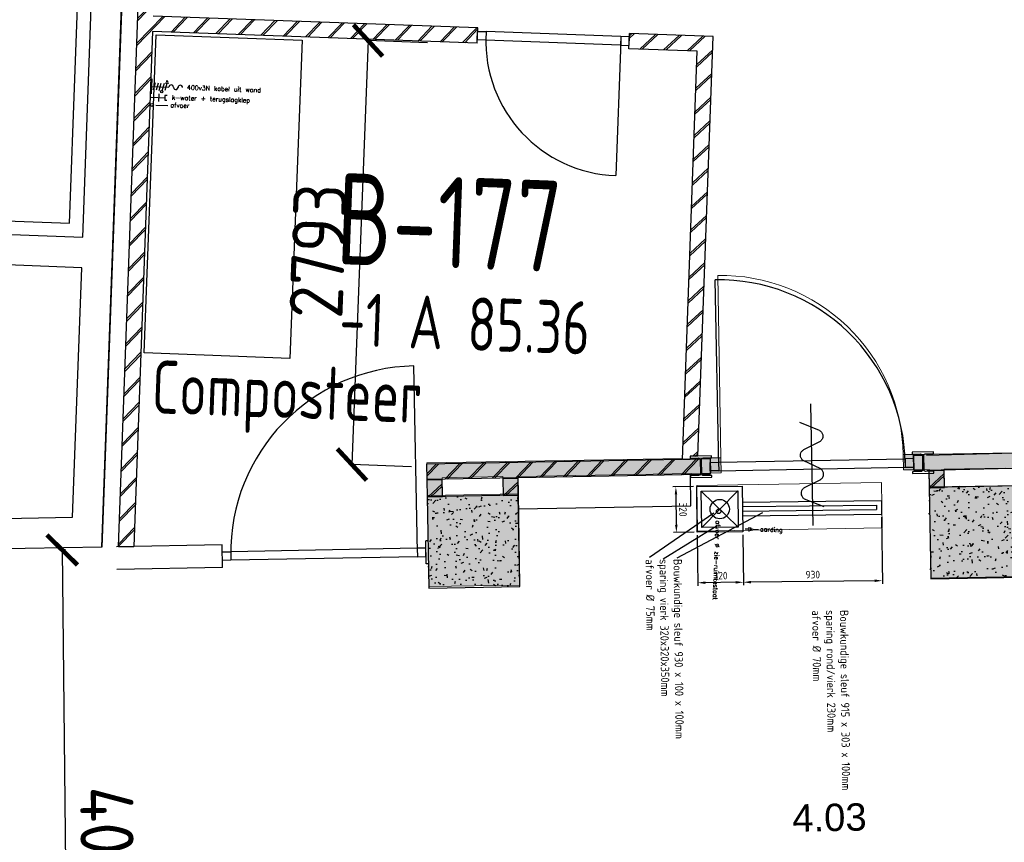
# Model space of a CAD drawing. Header units: millimetres. Extents: x 119024465 to 119292677, y 483022511 to 483148062.
# Tile 112 of 162: x 119202319 to 119208799, y 483051045 to 483056458. Entities that reach past the tile are written whole.
import ezdxf
from ezdxf.enums import TextEntityAlignment as Align

# ---------------------------------------------------------------- set-up
doc = ezdxf.new("R2010")
doc.units = ezdxf.units.MM
doc.header["$LTSCALE"] = 100
doc.linetypes.add('B0703', pattern=[468.7000036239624, 312.5, -156.2000036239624])
doc.layers.get('0').update_dxf_attribs({"linetype": 'CONTINUOUS'})
doc.layers.get('Defpoints').update_dxf_attribs({"linetype": 'CONTINUOUS'})
doc.layers.add('(22) Binnenwanden', color=1, linetype='CONTINUOUS', lineweight=0)
for name, color, linetype in [('01---0-_MAATVOERING', 1, 'CONTINUOUS'), ('04---0-_5MMTEKST', 4, 'CONTINUOUS'), ('12', 4, 'CONTINUOUS'), ('200', 2, 'CONTINUOUS'), ('200-3D', 1, 'CONTINUOUS'), ('204', 1, 'CONTINUOUS'), ('22 Binnenwanden', 7, 'CONTINUOUS'), ('22 Binnenwanden Deuren', 7, 'CONTINUOUS'), ('22 Binnenwanden Doorsnede-arcering', 7, 'CONTINUOUS'), ('28 Hoofddraagconstrunctie.CONSTRUCTEUR', 7, 'CONTINUOUS'), ('28 Hoofddraagconstrunctie.CONSTRUCTEUR Doorsnede-arcering', 7, 'CONTINUOUS'), ('2D_PLAN', 7, 'CONTINUOUS'), ('650', 7, 'CONTINUOUS'), ('AL22----', 2, 'CONTINUOUS'), ('AL22----_ARC', 8, 'CONTINUOUS'), ('AL28----', 4, 'CONTINUOUS'), ('AL28----_ARC', 8, 'CONTINUOUS'), ('AL32----', 6, 'CONTINUOUS'), ('AL66----', 11, 'CONTINUOUS'), ('APPARAAT', 3, 'CONTINUOUS'), ('BEMATING', 7, 'CONTINUOUS'), ('BT00----_HOTELNRS', 3, 'CONTINUOUS'), ('BT00----_RUIMTENRS', 7, 'CONTINUOUS'), ('BT00----_TEKST', 1, 'CONTINUOUS'), ('fdstp techniek', 254, 'CONTINUOUS'), ('INS', 7, 'CONTINUOUS'), ('New_0', 7, 'CONTINUOUS'), ('New_82 Losse inrichting.LOSSE INRICHTING', 7, 'CONTINUOUS'), ('Overlap', 8, 'CONTINUOUS')]:
    doc.layers.add(name, color=color, linetype=linetype)
doc.styles.add('fdstp-1-30', font='txt.shx', dxfattribs={"height": 30, "bigfont": 'gbcbig.shx'})
doc.styles.add('GENERATED_STYLE_1', font='arial.ttf')
doc.styles.get("Standard").update_dxf_attribs({"font": 'ISOCP.SHX'})
doc.dimstyles.new('GB-HOME', dxfattribs={"dimscale": 20, "dimtxt": 2.5, "dimasz": 2.5, "dimexe": 1, "dimexo": 1, "dimgap": 1, "dimtad": 1, "dimdec": 0, "dimzin": 0, "dimdsep": 46, "dimtxsty": 'Standard', "dimcen": 0.09, "dimadec": 0, "dimazin": 0, "dimtfac": 1, "dimtdec": 0, "dimtofl": 0, "dimtmove": 0, "dimatfit": 3, "dimfxl": 1, "dimtolj": 1, "dimtzin": 0, "dimarcsym": 0})
doc.dimstyles.new('PS 1-100', dxfattribs={"dimtxt": 350, "dimasz": 200, "dimexe": 1, "dimexo": 1, "dimgap": 100, "dimtad": 1, "dimdec": 0, "dimzin": 12, "dimdsep": 46, "dimtxsty": 'Standard', "dimblk": 'ARCHTICK', "dimcen": 0.09, "dimclrt": 2, "dimadec": 0, "dimazin": 0, "dimtfac": 1, "dimtdec": 0, "dimtofl": 0, "dimtmove": 0, "dimatfit": 3, "dimfxl": 1, "dimtolj": 1, "dimtzin": 0, "dimarcsym": 0})
pattern_1 = [(42.91200747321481, (119153097.5669324, 483019764.0029071), (-74.89618102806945, 80.56402464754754), []), (42.91200747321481, (119153098.1134465, 483019778.9929479), (-74.89618102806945, 80.56402464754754), [])]

# ---------------------------------------------------------------- blocks, each defined once
blk = doc.blocks.new('600x600')
at = {"layer": 'AL28----_ARC'}
h = blk.add_hatch(dxfattribs=at)
h.set_pattern_fill('AR-CONC', color=256, style=0)
h.set_pattern_definition([(49.99999999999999, (-54450.71053606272, -52812.25792324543), (182.184668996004, -15.93908553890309), [19.05, -209.55]), (355, (-54450.71053606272, -52812.25792324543), (-35.24282597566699, 191.05664288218), [15.24, -167.64]), (100.451, (-54435.52853606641, -52813.58617329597), (146.9425016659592, 175.1166878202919), [16.19, -178.09]), (46.18420000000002, (-54450.71053606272, -52761.45792329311), (271.0790408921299, -42.04232793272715), [28.57499999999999, -314.3249999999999]), (96.63559999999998, (-54428.12063606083, -52764.96142327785), (237.4042344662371, 247.4255558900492), [24.28499999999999, -267.1349999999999]), (351.1840000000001, (-54450.71053606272, -52761.45792329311), (237.4046058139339, 247.4251178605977), [22.86, -251.46]), (21, (-54425.31053607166, -52774.15792328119), (151.6148798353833, -102.2655185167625), [19.05, -209.55]), (326.0000000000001, (-54425.31053607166, -52774.15792328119), (61.80202834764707, 184.1879661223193), [15.24, -167.64]), (71.4514, (-54412.67603605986, -52782.68002325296), (213.4164907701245, 81.92285771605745), [16.19, -178.09]), (37.50000000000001, (-54450.71053606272, -52812.25792324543), (3.088603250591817, 84.55503887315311), [0, -165.608, 0, -170.18, 0, -168.275]), (7.499999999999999, (-54450.71053606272, -52812.25792324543), (66.81966251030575, 100.1805748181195), [0, -97.02799999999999, 0, -161.798, 0, -64.135]), (327.5, (-54507.35253606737, -52812.25792324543), (135.5905951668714, -5.728743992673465), [0, -63.5, 0, -198.12, 0, -262.89]), (317.5, (-54532.75253605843, -52812.25792324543), (148.129181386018, 25.42649103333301), [0, -82.55, 0, -131.572, 0, -186.69])])
h.paths.add_polyline_path([(-300, -300), (300, -300), (300, 300), (-300, 300)])
at = {"layer": 'AL28----'}
blk.add_lwpolyline([(-300, -300), (300, -300), (300, 300), (-300, 300)], close=True, dxfattribs=at)
blk = doc.blocks.new('114-31a')
at = {"color": 0, "linetype": 'Continuous'}
for p, q in [((0, 400), (0, -400)), ((-75.22076380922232, 278.9749930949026), (52.90113954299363, 224.7435648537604)), ((-53.78419477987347, 99.46940438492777), (53.34266716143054, 150.8047560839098)), ((-53.34266716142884, 25.53059561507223), (53.34266716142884, -25.53059561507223)), ((-53.34266716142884, -150.2564351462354), (52.9011395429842, -99.46940438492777)), ((-53.78419477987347, -224.195243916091), (74.77923619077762, -278.9116318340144))]:
    blk.add_line(p, q, dxfattribs=at)
for points in [[(74.77923619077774, 187.6370802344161, 0.1085803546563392), (71.06170708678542, 204.5540473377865, 0.1021137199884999), (60.13457525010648, 219.3489430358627, 0.04519307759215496), (52.9011395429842, 224.7435648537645, 0.02457701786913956)], [(53.34266716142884, 150.804756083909, 0.04259042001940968), (60.13457525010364, 155.9252174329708, 0.1021137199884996), (71.06170708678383, 170.720113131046, 0.1085803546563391), (74.77923619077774, 187.6370802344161, 0.1085803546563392)], [(-53.78419477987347, 99.46940438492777, 0.04259042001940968), (-60.57610286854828, 94.34894303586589, 0.1021137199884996), (-71.50323470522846, 79.55404733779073, 0.1085803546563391), (-75.22076380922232, 62.63708023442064, 0.1085803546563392)], [(-75.22076380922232, 62.63708023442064, 0.1085803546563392), (-71.50323470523, 45.7201131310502, 0.1021137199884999), (-60.57610286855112, 30.92521743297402, 0.04519307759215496), (-53.34266716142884, 25.53059561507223, 0.02457701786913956)], [(74.77923619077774, -62.36291976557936, -0.1085803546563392), (71.06170708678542, -79.2798868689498, -0.1021137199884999), (60.13457525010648, -94.07478256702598, -0.04519307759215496), (52.9011395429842, -99.46940438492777, -0.02457701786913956)], [(53.34266716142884, -25.53059561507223, -0.04259042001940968), (60.13457525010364, -30.65105696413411, -0.1021137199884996), (71.06170708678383, -45.44595266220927, -0.1085803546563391), (74.77923619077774, -62.36291976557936, -0.1085803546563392)], [(-75.22076380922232, -187.3629197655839, -0.1085803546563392), (-71.50323470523, -170.4459526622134, -0.1021137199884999), (-60.57610286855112, -155.6510569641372, -0.04519307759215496), (-53.34266716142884, -150.2564351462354, -0.02457701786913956)], [(-53.78419477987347, -224.195243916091, -0.04259042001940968), (-60.57610286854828, -219.0747825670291, -0.1021137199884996), (-71.50323470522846, -204.279886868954, -0.1085803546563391), (-75.22076380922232, -187.3629197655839, -0.1085803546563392)]]:
    blk.add_lwpolyline(points, format="xyb", dxfattribs=at)
blk = doc.blocks.new('_ArchTick')
at = {"color": 0, "linetype": 'ByBlock', "const_width": 0.15}
blk.add_lwpolyline([(-0.5, -0.5), (0.5, 0.5)], dxfattribs=at)
blk = doc.blocks.new('*D393')
at = {"layer": 'AL66----', "color": 0, "lineweight": -2, "transparency": 16777216}
for p, q in [((119202619.3310877, 483052968.5987726), (119202597.7165089, 483052968.3745139)), ((119202598.7164551, 483052968.3848887), (119202640.2156098, 483048968.600167)), ((119202660.8302425, 483048968.814051), (119202639.2156636, 483048968.5897923))]:
    blk.add_line(p, q, dxfattribs=at)
at = {"layer": 'Defpoints', "color": 0, "transparency": 16777216}
for p in [(119202620.3310339, 483052968.6091474), (119202640.2156098, 483048968.600167), (119202661.8301887, 483048968.8244258)]:
    blk.add_point(p, dxfattribs=at)
at = {"layer": 'AL66----', "color": 0, "lineweight": -2, "transparency": 16777216, "xscale": 200, "yscale": 200, "zscale": 200}
for p, rotation in [((119202598.7164551, 483052968.3848887), 90.59444226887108), ((119202640.2156098, 483048968.600167), 270.5944422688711)]:
    blk.add_blockref('_ArchTick', p, dxfattribs=dict(at, rotation=rotation))
at = {"layer": 'AL66----', "color": 2, "transparency": 16777216, "insert": (119202894.4512321, 483050971.3455948), "char_height": 350, "attachment_point": 5, "rotation": 270.5944422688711}
blk.add_mtext('\\A1;4000', dxfattribs=at)
blk = doc.blocks.new('*D394')
at = {"layer": 'Defpoints', "color": 0, "transparency": 16777216}
for p in [(119205004.5512654, 483056306.2323112), (119204505.6232881, 483053530.2599884), (119204898.6974221, 483053515.3512885)]:
    blk.add_point(p, dxfattribs=at)
at = {"layer": 'Overlap', "color": 0, "lineweight": -2, "transparency": 16777216}
for p, q in [((119204611.4771313, 483056321.1410111), (119204505.6232882, 483053530.2599883)), ((119205003.551984, 483056306.2702124), (119204610.4778498, 483056321.1789123)), ((119204897.6981407, 483053515.3891896), (119204504.6240067, 483053530.2978895))]:
    blk.add_line(p, q, dxfattribs=at)
at = {"layer": 'Overlap', "color": 0, "lineweight": -2, "transparency": 16777216, "xscale": 200, "yscale": 200, "zscale": 200}
for p, rotation in [((119204611.4771313, 483056321.1410111), 87.82789999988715), ((119204505.6232882, 483053530.2599883), 267.8278999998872)]:
    blk.add_blockref('_ArchTick', p, dxfattribs=dict(at, rotation=rotation))
at = {"layer": 'Overlap', "color": 2, "transparency": 16777216, "insert": (119204283.7133758, 483054936.1246399), "char_height": 350, "attachment_point": 5, "rotation": 87.82789999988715}
blk.add_mtext('\\A1;2793', dxfattribs=at)
blk = doc.blocks.new('*D267')
at = {"color": 0, "linetype": 'ByBlock', "transparency": 16777216}
for p, q in [((-33173.45750843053, 88621.70474249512), (-32735.62501809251, 88621.70474249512)), ((-32755.62501809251, 88571.70474249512), (-32755.62501809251, 87757.03496323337)), ((-33068.45750843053, 87707.03496323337), (-32735.62501809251, 87707.03496323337))]:
    blk.add_line(p, q, dxfattribs=at)
for points in [[(-32763.95835142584, 88571.70474249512), (-32747.29168475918, 88571.70474249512), (-32755.62501809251, 88621.70474249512)], [(-32763.95835142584, 87757.03496323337), (-32747.29168475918, 87757.03496323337), (-32755.62501809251, 87707.03496323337)]]:
    blk.add_solid(points, dxfattribs=at)
at = {"layer": 'Defpoints', "color": 0, "linetype": 'ByBlock', "transparency": 16777216}
for p in [(-33193.45750843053, 88621.70474249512), (-33088.45750843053, 87707.03496323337), (-32755.62501809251, 87707.03496323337)]:
    blk.add_point(p, dxfattribs=at)
at = {"color": 0, "linetype": 'ByBlock', "transparency": 16777216, "insert": (-32800.62501809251, 88164.36985286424), "char_height": 50, "attachment_point": 5, "rotation": 90}
blk.add_mtext('\\A1;930', dxfattribs=at)
blk = doc.blocks.new('*D266')
at = {"color": 0, "linetype": 'ByBlock', "transparency": 16777216}
for p, q in [((-33068.45750843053, 87707.03496323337), (-32735.62501809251, 87707.03496323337)), ((-32755.62501809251, 87657.03496323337), (-32755.62501809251, 87457.03496323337)), ((-33068.45750843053, 87407.03496323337), (-32735.62501809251, 87407.03496323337))]:
    blk.add_line(p, q, dxfattribs=at)
for points in [[(-32763.95835142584, 87657.03496323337), (-32747.29168475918, 87657.03496323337), (-32755.62501809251, 87707.03496323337)], [(-32763.95835142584, 87457.03496323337), (-32747.29168475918, 87457.03496323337), (-32755.62501809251, 87407.03496323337)]]:
    blk.add_solid(points, dxfattribs=at)
at = {"layer": 'Defpoints', "color": 0, "linetype": 'ByBlock', "transparency": 16777216}
for p in [(-33088.45750843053, 87707.03496323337), (-33088.45750843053, 87407.03496323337), (-32755.62501809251, 87407.03496323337)]:
    blk.add_point(p, dxfattribs=at)
at = {"color": 0, "linetype": 'ByBlock', "transparency": 16777216, "insert": (-32800.62501809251, 87557.03496323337), "char_height": 50, "attachment_point": 5, "rotation": 90}
blk.add_mtext('\\A1;320', dxfattribs=at)
blk = doc.blocks.new('*D265')
at = {"color": 0, "linetype": 'ByBlock', "transparency": 16777216}
for p, q in [((-33388.45750843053, 87387.03496323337), (-33388.45750843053, 87249.93940262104)), ((-33088.45750843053, 87387.03496323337), (-33088.45750843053, 87249.93940262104)), ((-33338.45750843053, 87269.93940262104), (-33138.45750843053, 87269.93940262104))]:
    blk.add_line(p, q, dxfattribs=at)
for points in [[(-33338.45750843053, 87278.27273595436), (-33338.45750843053, 87261.6060692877), (-33388.45750843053, 87269.93940262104)], [(-33138.45750843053, 87278.27273595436), (-33138.45750843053, 87261.6060692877), (-33088.45750843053, 87269.93940262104)]]:
    blk.add_solid(points, dxfattribs=at)
at = {"layer": 'Defpoints', "color": 0, "linetype": 'ByBlock', "transparency": 16777216}
for p in [(-33388.45750843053, 87407.03496323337), (-33088.45750843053, 87407.03496323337), (-33088.45750843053, 87269.93940262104)]:
    blk.add_point(p, dxfattribs=at)
at = {"color": 0, "linetype": 'ByBlock', "transparency": 16777216, "insert": (-33238.45750843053, 87314.93940262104), "char_height": 50, "attachment_point": 5}
blk.add_mtext('\\A1;320', dxfattribs=at)
blk = doc.blocks.new('afvoer L')
at = {"layer": '04---0-_5MMTEKST'}
blk.add_circle((4.488281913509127, -0.5936066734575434), 14.97282173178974, dxfattribs=at)
at = {"layer": 'fdstp techniek', "insert": (64.94157704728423, 13.66231782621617), "char_height": 30, "width": 765.6264056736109, "attachment_point": 1, "style": 'fdstp-1-30'}
blk.add_mtext('afvoer %%C zie-ruimtestaat', dxfattribs=at)
blk = doc.blocks.new('aarding L')
at = {"layer": 'fdstp techniek'}
blk.add_line((51.15672099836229, 0), (86.21921941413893, 0), dxfattribs=at)
at = {"layer": 'INS'}
for p, q in [((-1.129769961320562, 0.6847107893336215), (23.82493292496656, 0.6847107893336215)), ((23.82493292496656, 12.7573308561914), (23.82493292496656, -15.8323133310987)), ((33.80681407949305, 11.43869313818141), (33.80681407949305, -10.06927155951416)), ((43.78869523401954, 5.675651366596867), (43.78869523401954, -4.306229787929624))]:
    blk.add_line(p, q, dxfattribs=at)
at = {"layer": 'fdstp techniek', "insert": (96.88371847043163, 17.38562800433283), "char_height": 30, "width": 297.363810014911, "attachment_point": 1, "style": 'fdstp-1-30'}
blk.add_mtext('aarding', dxfattribs=at)
blk = doc.blocks.new('steamer L')
at = {"layer": '01---0-_MAATVOERING'}
blk.add_line((0.9724270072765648, 103.658754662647), (0.9724270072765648, 3.839943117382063), dxfattribs=at)
at = {"layer": '04---0-_5MMTEKST'}
for p, q in [((0.9724270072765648, 53.57242688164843), (115.7640602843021, 53.57242688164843)), ((1.424663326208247, -18.27454600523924), (91.26159371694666, -18.27454600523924))]:
    blk.add_line(p, q, dxfattribs=at)
for points in [[(51.3340690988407, 6.680156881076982), (51.3340690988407, -43.22924889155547)], [(106.2344154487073, -3.301724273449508), (91.26159371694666, -3.301724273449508), (91.26159371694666, -33.24736773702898), (106.2344154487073, -33.24736773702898)]]:
    blk.add_lwpolyline(points, dxfattribs=at)
blk.add_circle((7.805270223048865, -67.7346349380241), 9.98188115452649, dxfattribs=at)
at = {"layer": 'fdstp techniek'}
blk.add_line((33.32331088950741, -67.96115304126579), (112.6230371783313, -67.96115304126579), dxfattribs=at)
at = {"layer": 'INS'}
for p, q in [((24.89947139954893, 77.67681888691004), (11.98196665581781, 29.46803487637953)), ((44.86323370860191, 77.67681888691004), (31.9457289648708, 29.46803487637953)), ((51.90949127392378, 29.46803487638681), (64.82699601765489, 77.67681888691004)), ((71.87325358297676, 29.46803487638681), (84.79075832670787, 77.67681888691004)), ((102.2590503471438, 77.67681888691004), (89.34154560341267, 29.46803487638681)), ((114.7811934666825, 77.67681888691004), (89.73690722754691, 77.67681888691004)), ((109.0181516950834, 87.65870004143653), (95.499948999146, 87.65870004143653)), ((105.6386010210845, 93.83258704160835), (98.87949967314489, 93.83258704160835))]:
    blk.add_line(p, q, dxfattribs=at)
blk.add_circle((69.93562787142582, 22.23671727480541), 7.486410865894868, dxfattribs=at)
at = {"layer": 'INS', "color": 4}
for centre, start, end in [((130.7368820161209, 53.57242688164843), 0, 180), ((190.6281689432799, 53.57242688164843), 0, 180), ((160.6825254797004, 53.57242688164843), 180, 0)]:
    blk.add_arc(centre, 14.97282173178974, start, end, dxfattribs=at)
at = {"layer": 'fdstp techniek', "char_height": 30, "attachment_point": 1, "style": 'fdstp-1-30'}
for s, insert, width in [('400v3N kabel uit wand', (234.4339400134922, 71.05126893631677), 590.2514600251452), ('k-water + terugslagklep', (137.9662200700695, 1.479710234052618), 684.2666175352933), ('afvoer', (130.6085327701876, -49.17128928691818), 366.2502104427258)]:
    blk.add_mtext(s, dxfattribs=dict(at, insert=insert, width=width))
blk = doc.blocks.new('Kubus 23[12]_1', base_point=(-31226.62852388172, 30981.02567475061))
at = {"layer": 'New_82 Losse inrichting.LOSSE INRICHTING', "color": 2, "linetype": 'B0703', "lineweight": 0, "flags": 128}
blk.add_lwpolyline([(-30030.3944255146, 31347.18008651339), (-31243.08099944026, 31280.57419510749), (-31226.62852388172, 30981.02567475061), (-30013.94194995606, 31047.63156615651)], close=True, dxfattribs=at)
blk = doc.blocks.new('D1 24[7]_1')
at = {"layer": '22 Binnenwanden Doorsnede-arcering', "linetype": 'Continuous', "lineweight": 0, "true_color": 0x000000}
for points in [[(-29821.48437567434, 31438.61928590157), (-29826.96853419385, 31538.4687926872), (-29893.86770374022, 31534.79440647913), (-29888.38354522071, 31434.9448996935)], [(-31158.9609547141, 31465.31011803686), (-31153.47679619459, 31365.46061125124), (-31086.57762664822, 31369.13499745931), (-31092.06178516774, 31468.98450424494)]]:
    blk.add_hatch(color=18, dxfattribs=at).paths.add_polyline_path(points)
at = {"layer": '22 Binnenwanden Deuren', "color": 1, "linetype": 'Continuous', "lineweight": 0}
for p, q in [((-31092.06178516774, 31468.98450424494), (-31157.87168740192, 32667.17858567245)), ((-29893.86770374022, 31534.79440647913), (-29826.96853419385, 31538.4687926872)), ((-29888.38354522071, 31434.9448996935), (-29893.86770374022, 31534.79440647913)), ((-29826.96853419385, 31538.4687926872), (-29821.48437567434, 31438.61928590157)), ((-31158.9609547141, 31465.31011803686), (-31092.06178516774, 31468.98450424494)), ((-31153.47679619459, 31365.46061125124), (-31158.9609547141, 31465.31011803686)), ((-31092.06178516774, 31468.98450424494), (-31086.57762664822, 31369.13499745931)), ((-29821.48437567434, 31438.61928590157), (-29888.38354522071, 31434.9448996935)), ((-31086.57762664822, 31369.13499745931), (-31153.47679619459, 31365.46061125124))]:
    blk.add_line(p, q, dxfattribs=at)
at = {"layer": '22 Binnenwanden Deuren', "color": 2, "linetype": 'Continuous', "lineweight": 0}
for p, q in [((-29821.48437567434, 31438.61928590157), (-29826.96853419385, 31538.4687926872)), ((-29821.48437567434, 31438.61928590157), (-29826.96853419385, 31538.4687926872)), ((-31153.47679619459, 31365.46061125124), (-31158.9609547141, 31465.31011803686)), ((-31153.47679619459, 31365.46061125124), (-31158.9609547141, 31465.31011803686))]:
    blk.add_line(p, q, dxfattribs=at)
at = {"layer": '22 Binnenwanden Deuren', "color": 9, "linetype": 'Continuous', "lineweight": 0}
blk.add_arc((-31092.06178516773, 31468.98450424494), 1199.999999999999, 3.143768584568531, 93.14376858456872, dxfattribs=at)
blk = doc.blocks.new('Wall_8_1', base_point=(-33025.14823639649, 31362.81119531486))
at = {"layer": '22 Binnenwanden Doorsnede-arcering', "linetype": 'Continuous', "lineweight": 0, "true_color": 0x738ac1}
for points in [[(-27867.20105092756, 31646.10752180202), (-29826.96854796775, 31538.46875783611), (-29821.4843742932, 31438.61926647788), (-27861.71695270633, 31546.25803044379)], [(-32925.29872960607, 31368.29533840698), (-32919.81463138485, 31268.44584704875), (-31153.47677613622, 31365.46063261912), (-31158.96094981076, 31465.31012397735)], [(-33025.14823639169, 31362.81119523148), (-32919.81457109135, 31268.44584704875), (-32925.29872965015, 31368.29535379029)], [(-32919.81457109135, 31268.44584708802), (-33025.14823639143, 31362.81119527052), (-33019.66407783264, 31262.96168852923)]]:
    blk.add_hatch(color=163, dxfattribs=at).paths.add_polyline_path(points)
at = {"layer": '22 Binnenwanden', "color": 2, "linetype": 'Continuous', "lineweight": 0}
for p, q in [((-29821.48437567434, 31438.61928590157), (-29826.96853419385, 31538.4687926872)), ((-31153.47679619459, 31365.46061125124), (-31158.9609547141, 31465.31011803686))]:
    blk.add_line(p, q, dxfattribs=at)
at = {"layer": '22 Binnenwanden', "color": 2, "linetype": 'Continuous', "lineweight": 0, "flags": 128}
for points in [[(-27867.20109173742, 31646.10753484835), (-29826.96851696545, 31538.46879363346)], [(-31343.57969946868, 31455.17007333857), (-33025.14823639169, 31362.81119531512)], [(-31158.96091919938, 31465.31011998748), (-31243.57969946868, 31460.66249758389)], [(-29821.48440590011, 31438.61928424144), (-29719.63787867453, 31444.21312759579)], [(-29619.7883718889, 31449.6972861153), (-29220.39034466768, 31471.63392019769)], [(-32420.56703712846, 31295.86663964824), (-31153.47683362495, 31365.4606091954)], [(-33025.14823639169, 31362.81119531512), (-33019.66407787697, 31262.96168852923)], [(-32919.81457109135, 31268.44584704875), (-32520.41654391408, 31290.38248112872)]]:
    blk.add_lwpolyline(points, dxfattribs=at)
at = {"layer": '22 Binnenwanden Deuren', "color": 9, "linetype": 'Continuous', "lineweight": 0}
blk.add_blockref('D1 24[7]_1', (0, 0), dxfattribs=at)
blk = doc.blocks.new('Wall_12_1', base_point=(-29713.33109637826, 31329.38619481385))
at = {"layer": '22 Binnenwanden Doorsnede-arcering', "linetype": 'Continuous', "lineweight": 0, "true_color": 0x738ac1}
blk.add_hatch(color=163, dxfattribs=at).paths.add_polyline_path([(-29613.48158959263, 31334.87035333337), (-29619.7883718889, 31449.6972861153), (-29719.63787867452, 31444.21312759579), (-29713.33109637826, 31329.38619481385)])
at = {"layer": '22 Binnenwanden', "color": 2, "linetype": 'Continuous', "lineweight": 0, "flags": 128}
for points in [[(-29719.63787867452, 31444.21312759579), (-29713.33109637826, 31329.38619481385)], [(-29613.48158959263, 31334.87035333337), (-29619.7883718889, 31449.6972861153)], [(-29713.33109637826, 31329.38619481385), (-29613.48158959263, 31334.87035333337)]]:
    blk.add_lwpolyline(points, dxfattribs=at)
blk = doc.blocks.new('Wall_13_1', base_point=(-32514.10976161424, 31175.55554828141))
at = {"layer": '22 Binnenwanden Doorsnede-arcering', "linetype": 'Continuous', "lineweight": 0, "true_color": 0x738ac1}
blk.add_hatch(color=163, dxfattribs=at).paths.add_polyline_path([(-32414.26025482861, 31181.03970680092), (-32420.56703712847, 31295.86663964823), (-32520.41654391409, 31290.38248112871), (-32514.10976161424, 31175.55554828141)])
at = {"layer": '22 Binnenwanden', "color": 2, "linetype": 'Continuous', "lineweight": 0, "flags": 128}
for points in [[(-32520.41654391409, 31290.38248112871), (-32514.10976161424, 31175.55554828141)], [(-32414.26025482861, 31181.03970680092), (-32420.56703712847, 31295.86663964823)], [(-32514.10976161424, 31175.55554828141), (-32414.26025482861, 31181.03970680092)]]:
    blk.add_lwpolyline(points, dxfattribs=at)
blk = doc.blocks.new('Wall_14_1', base_point=(-33013.35729558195, 31148.13475566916))
at = {"layer": '22 Binnenwanden Doorsnede-arcering', "linetype": 'Continuous', "lineweight": 0, "true_color": 0x738ac1}
blk.add_hatch(color=163, dxfattribs=at).paths.add_polyline_path([(-33019.66407787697, 31262.96168852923), (-33013.35729558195, 31148.13475566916), (-32913.50778879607, 31153.61891418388), (-32919.81457109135, 31268.44584704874)])
at = {"layer": '22 Binnenwanden', "color": 2, "linetype": 'Continuous', "lineweight": 0, "flags": 128}
for points in [[(-33019.66407787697, 31262.96168852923), (-33013.35729558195, 31148.13475566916)], [(-32913.50778879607, 31153.61891418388), (-32919.81457109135, 31268.44584704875)], [(-32913.50778879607, 31153.61891418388), (-33013.35729558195, 31148.13475566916)]]:
    blk.add_lwpolyline(points, dxfattribs=at)
blk = doc.blocks.new('Column_1_1', base_point=(-32697.35629963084, 30865.03871091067))
at = {"layer": '28 Hoofddraagconstrunctie.CONSTRUCTEUR Doorsnede-arcering', "linetype": 'Continuous', "lineweight": 0, "true_color": 0x415994}
blk.add_hatch(color=165, dxfattribs=at).paths.add_polyline_path([(-32980.45234438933, 30549.03771495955), (-32381.35530367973, 30581.94266615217), (-32414.26025487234, 31181.03970686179), (-33013.35729558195, 31148.13475566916)])
at = {"layer": '28 Hoofddraagconstrunctie.CONSTRUCTEUR', "color": 3, "linetype": 'Continuous', "lineweight": 0, "flags": 128}
blk.add_lwpolyline([(-32980.45234438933, 30549.03771495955), (-32381.35530367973, 30581.94266615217), (-32414.26025487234, 31181.03970686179), (-33013.35729558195, 31148.13475566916)], close=True, dxfattribs=at)
blk = doc.blocks.new('Column_2_1', base_point=(-29397.33010042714, 31046.29015005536))
at = {"layer": '28 Hoofddraagconstrunctie.CONSTRUCTEUR Doorsnede-arcering', "linetype": 'Continuous', "lineweight": 0, "true_color": 0x415994}
blk.add_hatch(color=165, dxfattribs=at).paths.add_polyline_path([(-29680.42614518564, 30730.28915410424), (-29081.32910447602, 30763.19410529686), (-29114.23405566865, 31362.29114600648), (-29713.33109637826, 31329.38619481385)])
at = {"layer": '28 Hoofddraagconstrunctie.CONSTRUCTEUR', "color": 3, "linetype": 'Continuous', "lineweight": 0, "flags": 128}
blk.add_lwpolyline([(-29680.42614518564, 30730.28915410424), (-29081.32910447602, 30763.19410529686), (-29114.23405566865, 31362.29114600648), (-29713.33109637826, 31329.38619481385)], close=True, dxfattribs=at)
blk = doc.blocks.new('vloergootlang')
at = {"layer": '200', "linetype": 'Continuous'}
for p, q in [((-192.777848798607, 303.9561844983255), (-192.777848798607, 1218.625963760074)), ((-162.777848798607, 303.9561844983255), (-162.777848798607, 1185.796908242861)), ((-132.777848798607, 303.9561844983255), (-132.777848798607, 1185.796908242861)), ((-102.777848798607, 303.9561844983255), (-102.777848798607, 1218.625963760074)), ((-297.777848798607, 3.956184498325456), (-297.777848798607, 303.9561844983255)), ((-297.777848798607, 303.9561844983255), (2.22215120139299, 303.9561844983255)), ((2.22215120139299, 303.9561844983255), (2.22215120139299, 3.956184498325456)), ((2.22215120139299, 3.956184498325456), (-297.777848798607, 3.956184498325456))]:
    blk.add_line(p, q, dxfattribs=at)
at = {"layer": '204', "linetype": 'Continuous'}
for p, q in [((-267.777848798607, 33.95618449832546), (-267.777848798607, 273.9561844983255)), ((-267.777848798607, 33.95618449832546), (-27.77784879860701, 273.9561844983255)), ((-27.77784879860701, 33.95618449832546), (-267.777848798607, 273.9561844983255)), ((-267.777848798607, 273.9561844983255), (-27.77784879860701, 273.9561844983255)), ((-27.77784879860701, 273.9561844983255), (-27.77784879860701, 33.95618449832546)), ((-27.77784879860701, 33.95618449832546), (-267.777848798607, 33.95618449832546))]:
    blk.add_line(p, q, dxfattribs=at)
blk.add_circle((-147.777848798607, 153.9561844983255), 63.67861095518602, dxfattribs=at)
at = {"layer": 'APPARAAT', "linetype": 'Continuous'}
for p, q in [((-192.777848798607, 1218.625963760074), (-102.777848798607, 1218.625963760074)), ((-162.777848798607, 1185.796908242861), (-132.777848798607, 1185.796908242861))]:
    blk.add_line(p, q, dxfattribs=at)
at = {"layer": 'BEMATING', "linetype": 'Continuous'}
for p, q in [((170.109062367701, -128.8836816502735), (-123.3442110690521, 438.1427632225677)), ((174.9999209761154, -221.7585067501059), (-40.199175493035, 135.0768263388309)), ((162.7729940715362, -312.1895268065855), (-123.3442110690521, 115.5243961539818))]:
    blk.add_line(p, q, dxfattribs=at)
at = {"layer": 'BEMATING'}
for s, p in [('Bouwkundige sleuf 915 x 303 x 100mm', (525.2610833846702, 937.5511639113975)), ('sparing rond/vierk 230mm', (525.2610833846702, 845.8844972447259)), ('afvoer %%c 70mm', (525.2610833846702, 754.217830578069)), ('Bouwkundige sleuf 930 x 100 x 100mm', (176.8486523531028, -154.2919627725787)), ('sparing vierk 320x320x350mm', (176.8486523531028, -245.9586294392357)), ('afvoer %%c 75mm', (176.8486523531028, -337.6252961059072))]:
    blk.add_text(s, height=55, dxfattribs=at).set_placement(p)
at = {"layer": 'BEMATING', "linetype": 'Continuous'}
for base, p1, p2, text, picture, middle in [((335.0546415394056, 303.9561844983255), (-102.777848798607, 1218.625963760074), (2.22215120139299, 303.9561844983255), '930', '*D267', (290.0546415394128, 761.2910741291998)), ((335.0546415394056, 3.956184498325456), (2.22215120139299, 303.9561844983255), (2.22215120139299, 3.956184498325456), '320', '*D266', (290.0546415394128, 153.9561844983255))]:
    dim = blk.add_linear_dim(base=base, p1=p1, p2=p2, angle=90, text=text, dimstyle='GB-HOME', dxfattribs=at)
    dim.commit()
    dim.dimension.update_dxf_attribs({"geometry": picture, "text_midpoint": middle, "insert": (33090.67965963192, -87403.07877873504)})
dim = blk.add_linear_dim(base=(2.22215120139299, -133.1393761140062), p1=(-297.777848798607, 3.956184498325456), p2=(2.22215120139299, 3.956184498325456), text='320', dimstyle='GB-HOME', dxfattribs=at)
dim.commit()
dim.dimension.update_dxf_attribs({"geometry": '*D265', "text_midpoint": (-147.777848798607, -88.13937611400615), "insert": (33090.67965963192, -87403.07877873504)})

msp = doc.modelspace()

# ---------------------------------------------------------------- hatches: boundary and pattern name
at = {"layer": 'AL22----_ARC'}
h = msp.add_hatch(dxfattribs=at)
h.set_pattern_fill('SCHOON', color=256, scale=2, angle=-2.087992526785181, style=0, pattern_type=2)
h.set_pattern_definition([(46.05577605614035, (119195523.4718883, 483045741.9362601), (-79.2017261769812, 76.33535596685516), []), (46.05577605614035, (119195523.1955024, 483045756.9337136), (-79.2017261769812, 76.33535596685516), [])])
h.paths.add_polyline_path([(119202969.9926515, 483052990.5142736), (119203070.1266498, 483052992.3673232), (119203193.6909202, 483056381.5446151), (119205329.2720617, 483056303.6845614), (119205332.9154896, 483056403.6181666), (119203197.3343481, 483056481.4782202), (119203275.6680473, 483058630.0507303), (119202536.1593694, 483058657.0120966), (119203150.8056512, 483075515.8112813), (119203050.8720461, 483075519.4547092), (119202432.5823364, 483058560.7219194), (119203172.0910143, 483058533.7605531)])
h = msp.add_hatch(dxfattribs=at)
h.set_pattern_fill('SCHOON', color=256, scale=2, angle=-2.087992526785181, style=0, pattern_type=2)
h.set_pattern_definition(pattern_1)
h.paths.add_polyline_path([(119206881.8863691, 483056347.1450346), (119206332.2515409, 483056367.1838879), (119206328.608113, 483056267.2502827), (119206778.3093361, 483056250.8548573), (119206680.3447587, 483053563.8376471), (119206731.2331202, 483053564.7754613), (119206730.8646057, 483053584.772066), (119206781.2082601, 483053585.6998418)])
h = msp.add_hatch(dxfattribs=at)
h.set_pattern_fill('SCHOON', color=256, scale=2, angle=-2.087992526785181, style=0, pattern_type=2)
h.set_pattern_definition([(46.05577605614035, (119195392.6492367, 483052840.7309066), (-79.2017261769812, 76.33535596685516), []), (46.05577605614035, (119195392.3728508, 483052855.7283601), (-79.2017261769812, 76.33535596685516), [])])
h.paths.add_polyline_path([(119204996.5276678, 483053532.8068275), (119204998.3702404, 483053432.8238043), (119206799.5644032, 483053466.0177489), (119206797.7218306, 483053566.0007721)])
h = msp.add_hatch(dxfattribs=at)
h.set_pattern_fill('SCHOON', color=256, scale=2, angle=-2.087992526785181, style=0, pattern_type=2)
h.set_pattern_definition(pattern_1)
h.paths.add_polyline_path([(119208304.9281153, 483053378.7403506), (119208404.9111385, 483053380.5829232), (119208402.8843087, 483053490.5642487), (119208302.9012855, 483053488.7216762)])
h = msp.add_hatch(dxfattribs=at)
h.set_pattern_fill('SCHOON', color=256, scale=2, angle=-2.087992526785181, style=0, pattern_type=2)
h.set_pattern_definition(pattern_1)
h.paths.add_polyline_path([(119205000.4891988, 483053317.8433276), (119205100.472222, 483053319.6859002), (119205098.4453922, 483053429.6672257), (119204998.462369, 483053427.8246531)])
h = msp.add_hatch(dxfattribs=at)
h.set_pattern_fill('SCHOON', color=256, scale=2, angle=-2.087992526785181, style=0, pattern_type=2)
h.set_pattern_definition(pattern_1)
h.paths.add_polyline_path([(119205500.4043148, 483053327.0561904), (119205600.387338, 483053328.8987629), (119205598.3605082, 483053438.8800884), (119205498.377485, 483053437.0375159)])

# ---------------------------------------------------------------- linework, layer by layer
at = {"layer": '(22) Binnenwanden', "lineweight": 30}
for p, q in [((119210082.16488741, 483053635.6154904), (119208287.05704701, 483053590.4134992)), ((119210084.682155, 483053535.6471786), (119208289.5743146, 483053490.4451874))]:
    msp.add_line(p, q, dxfattribs=at)
at = {"layer": '650'}
msp.add_lwpolyline([(119203216.7965741, 483056359.7191703), (119204177.0683606, 483056323.2975321), (119204097.624569, 483054228.72861), (119203137.3527826, 483054265.1502483)], close=True, dxfattribs=at)
at = {"layer": 'AL22----'}
for p, q in [((119202859.8454306, 483052988.4807844), (119203062.1640487, 483058537.7683238)), ((119202969.9926515, 483052990.5142736), (119203172.0910143, 483058533.7605531)), ((119205332.9154896, 483056403.6181666), (119203197.3343481, 483056481.4782202)), ((119205329.2720617, 483056303.6845614), (119205332.9154896, 483056403.6181666)), ((119203193.6909202, 483056381.5446151), (119203070.1266498, 483052992.3673232)), ((119205329.2720617, 483056303.6845614), (119203193.6909202, 483056381.5446151)), ((119206328.608113, 483056267.2502827), (119206332.2515409, 483056367.1838879)), ((119206881.8863691, 483056347.1450346), (119206332.2515409, 483056367.1838879)), ((119206781.2082601, 483053585.6998418), (119206881.8863691, 483056347.1450346)), ((119206778.3093361, 483056250.8548573), (119206328.608113, 483056267.2502827)), ((119206680.3447587, 483053563.8376471), (119206778.3093361, 483056250.8548573)), ((119206797.7218306, 483053566.0007721), (119204996.5276678, 483053532.8068275)), ((119206731.2331202, 483053564.7754613), (119206680.3447587, 483053563.8376471)), ((119206781.2082601, 483053585.6998418), (119206730.8646057, 483053584.772066)), ((119206730.8646057, 483053584.772066), (119206731.2331202, 483053564.7754613)), ((119206797.7218306, 483053566.0007721), (119206799.5644032, 483053466.0177489)), ((119206862.2108806, 483053567.1892314), (119206804.7206422, 483053566.1297521)), ((119206804.7206422, 483053566.1297521), (119206806.5632148, 483053466.146729)), ((119206862.2108806, 483053567.1892314), (119206864.0534531, 483053467.2062082)), ((119208201.9833913, 483053591.8797036), (119208259.4736297, 483053592.9391828)), ((119208201.9833913, 483053591.8797036), (119208203.8259639, 483053491.8966804)), ((119208259.4736297, 483053592.9391828), (119208261.3162022, 483053492.9561597)), ((119208266.4724413, 483053593.0681629), (119208268.3150139, 483053493.0851398)), ((119204996.5276678, 483053532.8068275), (119204998.3702404, 483053432.8238043)), ((119208203.8259639, 483053491.8966804), (119208261.3162022, 483053492.9561597)), ((119206799.5644032, 483053466.0177489), (119204998.3702404, 483053432.8238043)), ((119206736.8529665, 483053259.8272406), (119206733.0756928, 483053464.7924381)), ((119206864.0534531, 483053467.2062082), (119206806.5632148, 483053466.146729)), ((119205602.0456533, 483053238.9140421), (119206736.8529665, 483053259.8272406)), ((119205005.8326593, 483053027.8925603), (119204990.8352058, 483053027.6161745)), ((119204993.5990646, 483052877.6416397), (119204990.8352058, 483053027.6161745)), ((119203651.062695, 483053002.9257022), (119202955.1383391, 483052990.1006137)), ((119202969.9926515, 483052990.5142736), (119203070.1266498, 483052992.3673232)), ((119203653.8265539, 483052852.9511675), (119203651.062695, 483053002.9257022)), ((119203653.8265539, 483052852.9511675), (119202957.902198, 483052840.1260789)), ((119205008.5965181, 483052877.9180256), (119204993.5990646, 483052877.6416397))]:
    msp.add_line(p, q, dxfattribs=at)
for points in [[(119208304.9281153, 483053378.7403506), (119208404.9111385, 483053380.5829232), (119208402.8843087, 483053490.5642487), (119208302.9012855, 483053488.7216762)], [(119205000.4891988, 483053317.8433276), (119205100.472222, 483053319.6859002), (119205098.4453922, 483053429.6672257), (119204998.462369, 483053427.8246531)], [(119205500.4043148, 483053327.0561904), (119205600.387338, 483053328.8987629), (119205598.3605082, 483053438.8800884), (119205498.377485, 483053437.0375159)]]:
    msp.add_lwpolyline(points, close=True, dxfattribs=at)
at = {"layer": 'AL28----', "flags": 128}
for points in [[(119208335.1722388, 483053474.3138459), (119208334.9511301, 483053486.3118086), (119208280.4603824, 483053485.3076066, -0.4142135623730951), (119208268.2413109, 483053497.0844607), (119208266.5461442, 483053589.0688421, -0.4142135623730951), (119208278.3229983, 483053601.2879135), (119208332.8137459, 483053602.2921155), (119208332.5926372, 483053614.2900783), (119208192.6164047, 483053611.7104768), (119208192.8375134, 483053599.712514), (119208247.3282611, 483053600.7167161, -0.4142135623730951), (119208259.5473326, 483053588.939862), (119208261.2424993, 483053496.9554806, -0.4142135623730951), (119208249.4656452, 483053484.7364091), (119208194.9748976, 483053483.7322071), (119208195.1960063, 483053471.7342443)], [(119206873.4204397, 483053447.3754351), (119206873.199331, 483053459.3733978), (119206818.7085834, 483053458.3691958, -0.4142135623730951), (119206806.4895119, 483053470.1460499), (119206804.7943451, 483053562.1304312, -0.4142135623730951), (119206816.5711992, 483053574.3495027), (119206871.0619469, 483053575.3537048), (119206870.8408381, 483053587.3516676), (119206730.8646057, 483053584.772066), (119206731.0857144, 483053572.7741032), (119206785.576462, 483053573.7783052, -0.4142135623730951), (119206797.7955335, 483053562.0014511), (119206799.4907003, 483053470.0170698, -0.4142135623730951), (119206787.7138462, 483053457.7979983), (119206733.2230985, 483053456.7937963), (119206733.4442073, 483053444.7958335)]]:
    msp.add_lwpolyline(points, format="xyb", close=True, dxfattribs=at)
at = {"layer": 'AL32----'}
for p, q in [((119205330.0736159, 483056325.6699546), (119205332.1139355, 483056381.6327735)), ((119205386.0364347, 483056323.629635), (119205330.0736159, 483056325.6699546)), ((119205332.1139355, 483056381.6327735), (119205388.0767543, 483056379.5924538)), ((119205388.0767543, 483056379.5924538), (119205386.0364347, 483056323.629635)), ((119206275.4871679, 483056347.2388144), (119205388.0767543, 483056379.5924538)), ((119206275.4871679, 483056347.2388144), (119206273.4468482, 483056291.2759955)), ((119206331.4499867, 483056345.1984947), (119206275.4871679, 483056347.2388144)), ((119206329.4096671, 483056289.2356759), (119206331.4499867, 483056345.1984947)), ((119206273.4468482, 483056291.2759955), (119205386.0364347, 483056323.629635)), ((119206274.4670081, 483056319.2574049), (119206242.1133686, 483055431.8469914)), ((119206273.4468482, 483056291.2759955), (119206329.4096671, 483056289.2356759)), ((119206919.1226598, 483053518.2295604), (119206896.4958688, 483054746.0210852)), ((119204936.2266422, 483052951.5970664), (119204913.5998512, 483054179.3885912)), ((119206862.6162465, 483053545.1929662), (119206918.6067395, 483053546.2248068)), ((119206863.6480872, 483053489.2024733), (119206862.6162465, 483053545.1929662)), ((119206918.6067395, 483053546.2248068), (119208146.3982643, 483053568.8515979)), ((119206918.6067395, 483053546.2248068), (119206919.6385801, 483053490.2343138)), ((119208202.3887573, 483053569.8834385), (119208146.3982643, 483053568.8515979)), ((119208146.3982643, 483053568.8515979), (119208147.4301049, 483053512.8611049)), ((119208203.4205979, 483053513.8929456), (119208202.3887573, 483053569.8834385)), ((119206919.6385801, 483053490.2343138), (119206863.6480872, 483053489.2024733)), ((119206919.6385801, 483053490.2343138), (119208147.4301049, 483053512.8611049)), ((119208147.4301049, 483053512.8611049), (119208203.4205979, 483053513.8929456)), ((119203651.9287041, 483052955.9336812), (119203707.9191971, 483052956.9655219)), ((119203652.9605447, 483052899.9431883), (119203651.9287041, 483052955.9336812)), ((119204935.7107219, 483052979.5923129), (119203707.9191971, 483052956.9655219)), ((119203707.9191971, 483052956.9655219), (119203708.9510377, 483052900.9750289)), ((119204991.7012149, 483052980.6241535), (119204935.7107219, 483052979.5923129)), ((119204935.7107219, 483052979.5923129), (119204936.7425625, 483052923.60182)), ((119204992.7330555, 483052924.6336605), (119204991.7012149, 483052980.6241535)), ((119203708.9510377, 483052900.9750289), (119203652.9605447, 483052899.9431883)), ((119204936.7425625, 483052923.60182), (119203708.9510377, 483052900.9750289)), ((119204936.7425625, 483052923.60182), (119204992.7330555, 483052924.6336605))]:
    msp.add_line(p, q, dxfattribs=at)
for centre, radius, start, end in [((119206274.4670081, 483056319.2574049), 887.9999999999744, 177.9120071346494, 267.9120070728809), ((119206919.1226598, 483053518.2295604), 1228, 1.055775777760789, 91.05577580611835), ((119204936.2266422, 483052951.5970664), 1227.999999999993, 91.05577580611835, 181.0557757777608)]:
    msp.add_arc(centre, radius, start, end, dxfattribs=at)
at = {"layer": 'Overlap'}
for points in [[(119198461.1490338, 483055272.8377718), (119202647.4976877, 483055120.2178915), (119202757.9935962, 483058147.686508), (119196801.8339458, 483058365.4088976), (119196813.5061907, 483058685.2802447), (119196903.383449, 483058681.9458124), (119196905.053187, 483058451.6371891)], [(119196912.3474132, 483058651.6067724), (119203058.2598618, 483058427.4008977), (119202859.8613593, 483052987.9882718), (119202101.1917535, 483052973.9216709)], [(119198505.0731049, 483055185.6370494), (119202734.0497826, 483055026.5062867), (119202851.1941641, 483058234.8292308), (119196905.053187, 483058451.6371891)]]:
    msp.add_lwpolyline(points, dxfattribs=at)
msp.add_lwpolyline([(119201992.4984982, 483053172.1407827), (119202666.8844442, 483053184.544651), (119202726.7648255, 483054826.0367893), (119201961.295411, 483054855.0515371)], close=True, dxfattribs=at)

# ---------------------------------------------------------------- block references
at = {"layer": '12', "rotation": 357.8278999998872}
msp.add_blockref('aarding L', (119207094.2135303, 483053106.7339557), dxfattribs=at)
at = {"layer": '200-3D', "rotation": 270.6517250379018}
msp.add_blockref('vloergootlang', (119206773.8389466, 483053087.6824755), dxfattribs=at)
at = {"layer": '22 Binnenwanden', "color": 2, "lineweight": 0, "rotation": 357.8278999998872}
for name, p in [('Wall_8_1', (119204997.5521945, 483053542.5296388)), ('Wall_12_1', (119208305.7229151, 483053383.6067557)), ('Wall_14_1', (119205001.1981652, 483053327.5605552)), ('Wall_13_1', (119205501.1262666, 483053336.0395567))]:
    msp.add_blockref(name, p, dxfattribs=at)
at = {"layer": '28 Hoofddraagconstrunctie.CONSTRUCTEUR', "color": 3, "lineweight": 0, "rotation": 357.8278999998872}
for name, p in [('Column_2_1', (119208610.7671769, 483053088.7372958)), ('Column_1_1', (119205306.242427, 483053032.6910953))]:
    msp.add_blockref(name, p, dxfattribs=at)
at = {"layer": '2D_PLAN'}
for name, p, rotation in [('steamer L', (119203183.1275103, 483055965.6413843), 357.8278999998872), ('afvoer L', (119206919.362958, 483053227.2085178), 267.8278999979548)]:
    msp.add_blockref(name, p, dxfattribs=dict(at, rotation=rotation))
at = {"layer": 'AL22----_ARC', "rotation": 1.055776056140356}
for p in [(119208610.4049025, 483053084.3189988), (119205305.9659861, 483053023.4219757)]:
    msp.add_blockref('600x600', p, dxfattribs=at)
at = {"layer": 'AL32----', "rotation": 181.0557760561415}
msp.add_blockref('114-31a', (119207533.0184222, 483053529.5429559), dxfattribs=at)
at = {"layer": 'New_82 Losse inrichting.LOSSE INRICHTING', "color": 2, "linetype": 'B0703', "lineweight": 0, "rotation": 357.8278999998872}
msp.add_blockref('Kubus 23[12]_1', (119206780.3095183, 483053092.8523495), dxfattribs=at)

# ---------------------------------------------------------------- texts
at = {"layer": 'BT00----_HOTELNRS', "width": 0.8}
msp.add_text('-1 A 85.36', height=350, rotation=357.9091074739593, dxfattribs=at).set_placement((119205242.0573949, 483054283.3090587), align=Align.CENTER)
at = {"layer": 'BT00----_RUIMTENRS', "width": 0.8}
msp.add_text('B-177', height=599.9999999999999, rotation=357.9091074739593, dxfattribs=at).set_placement((119204395.0524029, 483054850.8252825))
at = {"layer": 'BT00----_TEKST', "width": 0.8}
msp.add_text('Composteer', height=349.9999999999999, rotation=357.9091074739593, dxfattribs=at).set_placement((119203182.857353, 483053868.1575364))
at = {"layer": 'New_0', "color": 5, "linetype": 'Continuous', "lineweight": 0, "insert": (119207649.5565815, 483051115.6080841), "char_height": 180, "attachment_point": 8, "rotation": 0.9716685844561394, "style": 'GENERATED_STYLE_1'}
msp.add_mtext('\\A1;4.03', dxfattribs=at)

# ---------------------------------------------------------------- dimensions: what is measured, and where the dimension line sits
at = {"layer": 'AL66----'}
dim = msp.add_aligned_dim(p1=(119202620.331034, 483052968.6091475), p2=(119202661.8301887, 483048968.8244258), distance=-21.615742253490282, dimstyle='PS 1-100', dxfattribs=at)
dim.commit()
dim.dimension.update_dxf_attribs({"geometry": '*D393', "text_midpoint": (119202894.4512321, 483050971.3455948)})
at = {"layer": 'Overlap'}
dim = msp.add_linear_dim(base=(119204505.6232881, 483053530.2599884), p1=(119205004.5512653, 483056306.2323111), p2=(119204898.6974221, 483053515.3512883), angle=87.82789999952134, dimstyle='PS 1-100', dxfattribs=at)
dim.commit()
dim.dimension.update_dxf_attribs({"geometry": '*D394', "text_midpoint": (119204283.7133758, 483054936.1246399)})

doc.saveas('drawing.dxf')
